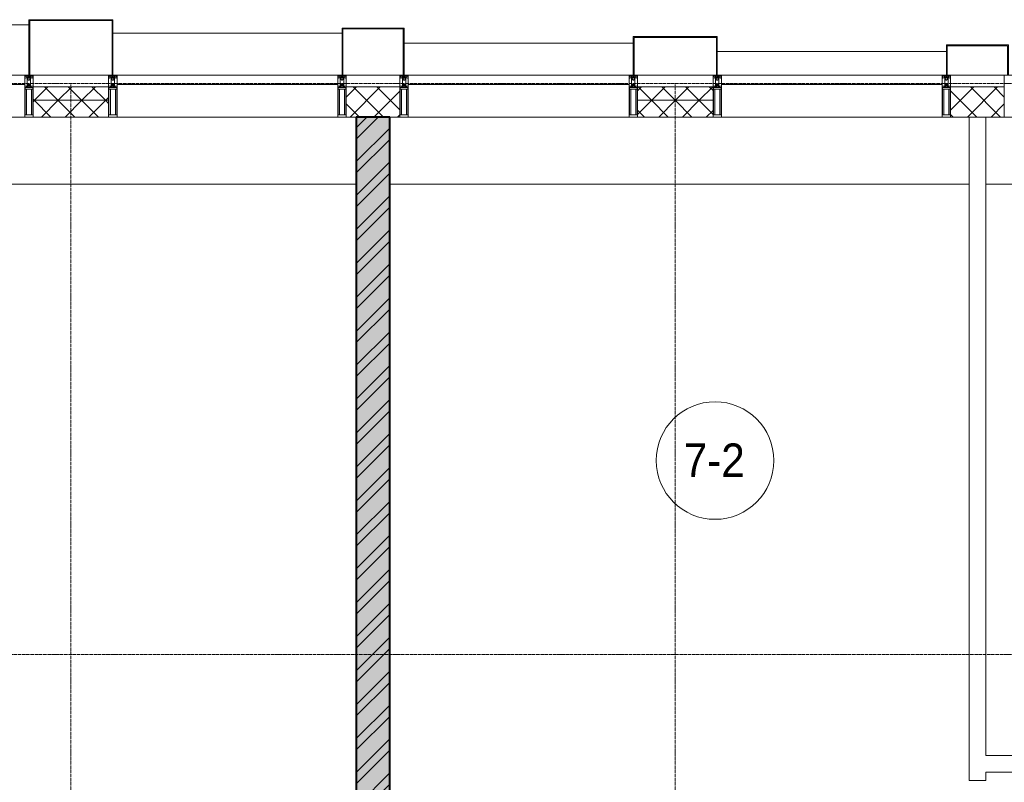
# Model space of a CAD drawing. Header units: millimetres. Extents: x 5617 to 109486, y 7718 to 230949.
# Tile 43 of 55: x 64825 to 70690, y 73440 to 77980. Entities that reach past the tile are written whole.
import ezdxf

# ---------------------------------------------------------------- set-up
doc = ezdxf.new("R2010")
doc.units = ezdxf.units.MM
doc.linetypes.add('ADSK_Линия сетки', pattern=[25, 20, -2.5, 0, -2.5])
doc.linetypes.add('Линия сетки', pattern=[25, 20, -2.5, 0, -2.5])
for name, color, linetype, lineweight in [('Импосты витража', 7, 'Continuous', 18), ('Колонны', 7, 'Continuous', 18), ('Марки помещений', 7, 'Continuous', 20), ('Оси', 7, 'Continuous', 9), ('Панели витража', 7, 'Continuous', 18), ('Перекрытия', 7, 'Continuous', 18), ('Стены', 7, 'Continuous', 18), ('Стены разрез', 7, 'Continuous', 40), ('Стены штриховка', 7, 'Continuous', 40), ('Элементы узлов', 7, 'Continuous', 18)]:
    doc.layers.add(name, color=color, linetype=linetype, lineweight=lineweight)
doc.styles.add('Arial_3', font='arial.ttf', dxfattribs={"width": 0.9, "height": 200})
pattern_1 = [(45, (0, 0), (-70.71068, 70.71068), []), (135, (0, 0), (-70.71068, -70.71068), [])]

# ---------------------------------------------------------------- blocks, each defined once
blk = doc.blocks.new('135_SLK_K3_AR_rvt-1-МКСС_K3_L23__76_050_')
at = {"layer": 'Стены разрез', "lineweight": 9, "true_color": 0xcccccc}
h = blk.add_hatch(dxfattribs=at)
h.set_pattern_fill('FP_1', color=254, style=0, pattern_type=2)
h.set_pattern_definition([(50, (0, 0), (218.62117, -19.1268), [22.86, -251.46]), (355, (0, 0), (-42.29187, 229.2684), [18.288, -201.168]), (100.451, (18.22, -1.6), (176.33107, 210.13963), [19.428, -213.708]), (46.184, (0, 60.96), (325.29495, -50.45164), [34.29, -377.19]), (96.636, (27.1, 56.76), (284.883, 296.91266), [29.142, -320.562]), (351.184, (0, 60.96), (284.8858, 296.9107), [27.432, -301.752]), (21, (30.48, 45.72), (181.93753, -122.71832), [22.86, -251.46]), (326, (30.48, 45.72), (74.16223, 221.0262), [18.288, -201.168]), (71.451, (45.64, 35.5), (256.10035, 98.30526), [19.428, -213.708]), (37.5, (0, 0), (3.70639, 101.465895), [3.353, -195.377, 3.353, -200.863, -201.93]), (37.5, (0, 0), (3.70639, 101.465895), [-402.946, 3.353, -198.577]), (7.5, (0, 0), (80.18358, 120.21653), [3.353, -113.081, 3.353, -190.805, -76.962]), (7.5, (0, 0), (80.18358, 120.21653), [-310.591, 3.353, -73.609]), (327.5, (-67.97, 0), (162.708646, -6.87497), [3.353, -72.847, 3.353, -234.391, -315.468]), (327.5, (-67.97, 0), (162.708646, -6.87497), [-313.944, 3.353, -312.115]), (317.5, (-98.45, 0), (177.75468, 30.51183), [3.353, -95.707, 3.353, -154.534, -224.028]), (317.5, (-98.45, 0), (177.75468, 30.51183), [-256.946, 3.353, -220.675])])
h.paths.add_polyline_path([(113403.9, 71020), (113450, 71020), (113450, 77400), (113250, 77400), (113250, 71020)])
h = blk.add_hatch(dxfattribs=at)
h.set_pattern_fill('FP_3', color=254, style=0, pattern_type=2)
h.set_pattern_definition([(45, (0, 0), (-101.02788, 101.02788), []), (45, (67.35, 0), (-101.02788, 101.02788), [])])
h.paths.add_polyline_path([(113403.9, 71020), (113450, 71020), (113450, 77400), (113250, 77400), (113250, 71020)])
at = {"layer": 'Перекрытия', "color": 254, "true_color": 0xcccccc}
for p, q in [((111350, 77000), (108150, 77000)), ((111750, 77000), (111350, 77000)), ((113250, 77000), (111750, 77000)), ((114950, 77000), (113450, 77000)), ((115350, 77000), (114950, 77000)), ((116900, 77000), (115350, 77000)), ((118550, 77000), (117000, 77000))]:
    blk.add_line(p, q, dxfattribs=at)
at = {"layer": 'Стены', "color": 254, "true_color": 0xcccccc}
for p, q in [((116900, 73500), (116900, 77400)), ((117000, 77400), (117000, 73600)), ((117000, 73600), (117700, 73600)), ((116900, 73450), (116900, 73500)), ((117700, 73500), (117000, 73500)), ((117000, 73500), (117000, 73450)), ((116900, 73450), (117000, 73450))]:
    blk.add_line(p, q, dxfattribs=at)
at = {"layer": 'Стены разрез', "color": 254, "true_color": 0xcccccc}
for p, q in [((113250, 77400), (113250, 71020)), ((113450, 77400), (113250, 77400)), ((113450, 71020), (113450, 77400))]:
    blk.add_line(p, q, dxfattribs=at)
blk = doc.blocks.new('System Panel - A_PAN_Glass-6438400-МКСС_K3_L23__76_050_')
at = {"layer": 'Панели витража', "color": 254, "lineweight": 5, "true_color": 0xcccccc}
for p, q in [((657.5, 55), (-657.5, 55)), ((-657.5, 55), (-657.5, 0)), ((657.5, 0), (657.5, 55)), ((-657.5, 0), (657.5, 0))]:
    blk.add_line(p, q, dxfattribs=at)
blk = doc.blocks.new('Rectangular Mullion - R_StandardFrame_50Wx250H-5562310-МКСС_K3_L23__76_050_')
at = {"layer": 'Импосты витража', "color": 254, "lineweight": 5, "true_color": 0xcccccc}
blk.add_line((95560, 77400), (96875, 77400), dxfattribs=at)
blk = doc.blocks.new('Rectangular Mullion - 50Wx250H-2623690-МКСС_K3_L23__76_050_')
at = {"layer": 'Элементы узлов', "color": 254, "lineweight": 5, "true_color": 0xcccccc}
for p, q in [((-25, 65.2), (-25, 250)), ((-25, 250), (0, 250)), ((-23, 237.3), (0, 237.3)), ((-23, 237.3), (-23, 73.6)), ((-14.9, 84), (-14.9, 237.3)), ((25, 250), (0, 250)), ((23, 237.3), (0, 237.3)), ((14.9, 84), (14.9, 237.3)), ((23, 237.3), (23, 73.6)), ((25, 65.2), (25, 250)), ((-14, 65.2), (-25, 65.2)), ((0, 84), (-23, 84)), ((-0.5, 73.6), (-23, 73.6)), ((-14, 71.3), (-14, 65.2)), ((-10, 71.3), (-14, 71.3)), ((-10, 53), (-10, 71.3)), ((-7, 65.2), (-5.9, 67.3)), ((-7, 65.2), (-7, 54.7)), ((-4.1, 67.3), (-5.9, 67.3)), ((-4.1, 67.3), (-2.9, 65.1)), ((-2.9, 65.1), (-2.9, 54.6)), ((0, 84), (23, 84)), ((0.5, 73.6), (23, 73.6)), ((4.1, 67.3), (2.9, 65.1)), ((2.9, 65.1), (2.9, 54.6)), ((4.1, 67.3), (5.9, 67.3)), ((7, 65.2), (5.9, 67.3)), ((7, 65.2), (7, 54.7)), ((10, 71.3), (14, 71.3)), ((10, 53), (10, 71.3)), ((14, 71.3), (14, 65.2)), ((14, 65.2), (25, 65.2)), ((-23.8, 14.6), (-25, 14.2)), ((-25, 0), (-25, 14.2)), ((-22.3, 17), (-23.8, 17)), ((-23.8, 17), (-23.8, 14.6)), ((-22.5, 10.6), (-23.8, 14.6)), ((-22.5, 10.6), (-23.7, 9.9)), ((-23.7, 1.3), (-23.7, 9.9)), ((-23.7, 1.3), (-11.8, 1.3)), ((-23.2, 10.2), (-22.5, 8)), ((-22.5, 8), (-22.5, 4.5)), ((-21.3, 4.5), (-22.5, 4.5)), ((-22.3, 17), (-22.3, 16)), ((-22.3, 16), (-21.3, 16)), ((-19, 17.6), (-21.3, 16)), ((-21.3, 4.5), (-21.3, 6.5)), ((-21.3, 6.5), (-14.2, 6.5)), ((-18.4, 16.6), (-19, 17.6)), ((-7.4, 16.6), (-18.4, 16.6)), ((-14.2, 6.5), (-14.2, 4.5)), ((-13.2, 4.5), (-14.2, 4.5)), ((-13.2, 4.5), (-12.2, 7.2)), ((-12.7, 7.6), (-11.3, 11.4)), ((-12.7, 7.6), (-11.8, 6.9)), ((-12.2, 9), (-12.2, 14.8)), ((-12.2, 14.8), (0, 14.8)), ((-11.8, 1.3), (-11.8, 6.9)), ((-10.5, 11.2), (-11.3, 11.4)), ((-10.5, 1.5), (-10.5, 11.2)), ((-4.8, 1.5), (-10.5, 1.5)), ((-8.7, 53), (-10, 53)), ((-10, 53), (-10, 17)), ((-10, 17), (-7.5, 17)), ((-8.7, 53), (-7, 54.7)), ((-8.5, 23), (-1.5, 30)), ((-8.5, 18.5), (-8.5, 23)), ((-7.5, 18.5), (-8.5, 18.5)), ((-7.5, 17), (-7.5, 18.5)), ((-7.4, 18), (-7.4, 16.6)), ((-2.6, 18), (-7.4, 18)), ((0, 8), (-4.8, 8)), ((-4.8, 1.5), (-4.8, 8)), ((-1.3, 53), (-2.9, 54.6)), ((-2.6, 18), (-2.6, 16.8)), ((-2.6, 16.8), (0, 16.8)), ((-1.5, 30), (0, 30)), ((0, 53), (-1.3, 53)), ((0, 53), (1.3, 53)), ((1.5, 30), (0, 30)), ((2.6, 16.8), (0, 16.8)), ((0, 14.8), (0, 16.8)), ((0, 14.8), (0, 16.8)), ((12.2, 14.8), (0, 14.8)), ((0, 0), (0, 8)), ((0, 8), (4.8, 8)), ((0, 0), (0, 8)), ((1.3, 53), (2.9, 54.6)), ((8.5, 23), (1.5, 30)), ((2.6, 18), (2.6, 16.8)), ((2.6, 18), (7.4, 18)), ((4.8, 1.5), (4.8, 8)), ((4.8, 1.5), (10.5, 1.5)), ((8.7, 53), (7, 54.7)), ((7.4, 18), (7.4, 16.6)), ((7.4, 16.6), (18.4, 16.6)), ((7.5, 18.5), (8.5, 18.5)), ((7.5, 17), (7.5, 18.5)), ((10, 17), (7.5, 17)), ((8.5, 18.5), (8.5, 23)), ((8.7, 53), (10, 53)), ((10, 53), (10, 17)), ((10.5, 11.2), (11.3, 11.4)), ((10.5, 1.5), (10.5, 11.2)), ((12.7, 7.6), (11.3, 11.4)), ((12.7, 7.6), (11.8, 6.9)), ((11.8, 1.3), (11.8, 6.9)), ((23.7, 1.3), (11.8, 1.3)), ((12.2, 9), (12.2, 14.8)), ((13.2, 4.5), (12.2, 7.2)), ((13.2, 4.5), (14.2, 4.5)), ((21.3, 6.5), (14.2, 6.5)), ((14.2, 6.5), (14.2, 4.5)), ((18.4, 16.6), (19, 17.6)), ((19, 17.6), (21.3, 16)), ((22.3, 16), (21.3, 16)), ((21.3, 4.5), (21.3, 6.5)), ((21.3, 4.5), (22.5, 4.5)), ((22.3, 17), (22.3, 16)), ((22.3, 17), (23.8, 17)), ((22.5, 10.6), (23.8, 14.6)), ((22.5, 10.6), (23.7, 9.9)), ((23.2, 10.2), (22.5, 8)), ((22.5, 8), (22.5, 4.5)), ((23.7, 1.3), (23.7, 9.9)), ((23.8, 17), (23.8, 14.6)), ((23.8, 14.6), (25, 14.2)), ((25, 0), (25, 14.2)), ((-25, 0), (0, 0)), ((25, 0), (0, 0))]:
    blk.add_line(p, q, dxfattribs=at)
for centre, start, end in [((-0.5, 73.1), 360, 90), ((0.5, 73.1), 90, 180)]:
    blk.add_arc(centre, 0.5, start, end, dxfattribs=at)
blk = doc.blocks.new('Rectangular Mullion - R_StandardFrame_50Wx250H-4667465-МКСС_K3_L23__76_050_')
at = {"layer": 'Импосты витража', "color": 254, "lineweight": 5, "true_color": 0xcccccc}
for p, q in [((-25, -250), (-25, 0)), ((-25, 0), (0, 0)), ((5, 0), (25, 0)), ((25, 0), (25, -250)), ((25, -250), (-25, -250))]:
    blk.add_line(p, q, dxfattribs=at)
blk = doc.blocks.new('Rectangular Mullion - R_StandardFrame_50Wx250H-4667491-МКСС_K3_L23__76_050_')
at = {"layer": 'Импосты витража', "color": 254, "lineweight": 5, "true_color": 0xcccccc}
for p, q in [((-25, -250), (-25, 0)), ((-25, 0), (-5, 0)), ((0, 0), (25, 0)), ((25, 0), (25, -250)), ((25, -250), (-25, -250))]:
    blk.add_line(p, q, dxfattribs=at)
blk = doc.blocks.new('System Panel - A_PAN_Glass П-1_1-6513572-МКСС_K3_L23__76_050_')
at = {"layer": 'Панели витража', "color": 254, "lineweight": 5, "true_color": 0xcccccc}
for p, q in [((657.5, 55), (-657.5, 55)), ((-657.5, 55), (-657.5, 0)), ((-657.5, 0), (657.5, 0)), ((657.5, 0), (657.5, 55))]:
    blk.add_line(p, q, dxfattribs=at)
blk = doc.blocks.new('Rectangular Mullion - R_StandardFrame_50Wx250H-V45-МКСС_K3_L23__76_050_')
at = {"layer": 'Импосты витража', "color": 254, "lineweight": 5, "true_color": 0xcccccc}
for p, q in [((-25, -250), (-25, 0)), ((-25, 0), (0, 0)), ((5, 0), (25, 0)), ((25, 0), (25, -250)), ((25, -250), (-25, -250))]:
    blk.add_line(p, q, dxfattribs=at)
blk = doc.blocks.new('A_SLK_PAN_Type1 - Прямой тип панели-5878726-МКСС_K3_L23__76_050_')
at = {"layer": 'Колонны', "color": 254, "lineweight": 5, "true_color": 0xcccccc}
for p, q in [((-250, 330), (250, 330)), ((-250, 0), (-250, 330)), ((-245, 325), (-245, 0)), ((245, 325), (-245, 325)), ((245, 0), (245, 325)), ((250, 330), (250, 0)), ((-245, 0), (-250, 0)), ((-225, 0), (225, 0)), ((250, 0), (245, 0))]:
    blk.add_line(p, q, dxfattribs=at)
blk = doc.blocks.new('A_SLK_PAN_Type1 - Прямой тип панели-5878727-МКСС_K3_L23__76_050_')
at = {"layer": 'Колонны', "color": 254, "lineweight": 5, "true_color": 0xcccccc}
for p, q in [((-185, 280), (185, 280)), ((-185, 0), (-185, 280)), ((-180, 275), (-180, 0)), ((180, 275), (-180, 275)), ((180, 0), (180, 275)), ((185, 280), (185, 0)), ((-180, 0), (-185, 0)), ((-160, 0), (160, 0)), ((185, 0), (180, 0))]:
    blk.add_line(p, q, dxfattribs=at)
blk = doc.blocks.new('A_SLK_PAN_Type1 - Прямой тип панели-5878728-МКСС_K3_L23__76_050_')
at = {"layer": 'Колонны', "color": 254, "lineweight": 5, "true_color": 0xcccccc}
for p, q in [((-250, 230), (250, 230)), ((-250, 0), (-250, 230)), ((-245, 225), (-245, 0)), ((245, 225), (-245, 225)), ((245, 0), (245, 225)), ((250, 230), (250, 0)), ((-245, 0), (-250, 0)), ((-225, 0), (225, 0)), ((250, 0), (245, 0))]:
    blk.add_line(p, q, dxfattribs=at)
blk = doc.blocks.new('A_SLK_PAN_Type1 - Прямой тип панели-5878729-МКСС_K3_L23__76_050_')
at = {"layer": 'Колонны', "color": 254, "lineweight": 5, "true_color": 0xcccccc}
for p, q in [((-185, 180), (185, 180)), ((-185, 0), (-185, 180)), ((185, 180), (185, 0)), ((-180, 175), (-180, 0)), ((180, 175), (-180, 175)), ((180, 0), (180, 175)), ((-180, 0), (-185, 0)), ((-160, 0), (160, 0)), ((185, 0), (180, 0))]:
    blk.add_line(p, q, dxfattribs=at)
blk = doc.blocks.new('A_OGR_PAN_Отлив - A_OGR_PAN_Отлив-5728460-МКСС_K3_L23__76_050_')
at = {"layer": 'Колонны', "color": 254, "lineweight": 5, "true_color": 0xcccccc}
blk.add_line((682.5, 300), (-682.5, 300), dxfattribs=at)
blk = doc.blocks.new('A_OGR_PAN_Отлив - A_OGR_PAN_Отлив-5727194-МКСС_K3_L23__76_050_')
at = {"layer": 'Колонны', "color": 254, "lineweight": 5, "true_color": 0xcccccc}
blk.add_line((682.5, 250), (-682.5, 250), dxfattribs=at)
blk = doc.blocks.new('A_OGR_PAN_Отлив - A_OGR_PAN_Отлив-5728338-МКСС_K3_L23__76_050_')
at = {"layer": 'Колонны', "color": 254, "lineweight": 5, "true_color": 0xcccccc}
blk.add_line((682.5, 190), (-682.5, 190), dxfattribs=at)
blk = doc.blocks.new('A_OGR_PAN_Отлив - A_OGR_PAN_Отлив-5717115-МКСС_K3_L23__76_050_')
at = {"layer": 'Колонны', "color": 254, "lineweight": 5, "true_color": 0xcccccc}
blk.add_line((682.5, 140), (-682.5, 140), dxfattribs=at)
blk = doc.blocks.new('135_SLK_K3_AR_FCD_rvt-1-МКСС_K3_L23__76_050_')
at = {"layer": 'Стены разрез', "lineweight": 5, "true_color": 0xcccccc}
h = blk.add_hatch(dxfattribs=at)
h.set_pattern_fill('FP_5', color=254, style=0, pattern_type=2)
h.set_pattern_definition(pattern_1)
h.paths.add_polyline_path([(111325, 77500), (111775, 77500), (111775, 77580), (111325, 77580)])
h = blk.add_hatch(dxfattribs=at)
h.set_pattern_fill('FP_5', color=254, style=0, pattern_type=2)
h.set_pattern_definition(pattern_1)
h.paths.add_polyline_path([(113190, 77400), (113510, 77400), (113510, 77580), (113190, 77580)])
h = blk.add_hatch(dxfattribs=at)
h.set_pattern_fill('FP_5', color=254, style=0, pattern_type=2)
h.set_pattern_definition(pattern_1)
h.paths.add_polyline_path([(114925, 77500), (115375, 77500), (115375, 77580), (114925, 77580)])
h = blk.add_hatch(dxfattribs=at)
h.set_pattern_fill('FP_5', color=254, style=0, pattern_type=2)
h.set_pattern_definition(pattern_1)
h.paths.add_polyline_path([(116790, 77400), (117110, 77400), (117110, 77580), (116790, 77580)])
h = blk.add_hatch(dxfattribs=at)
h.set_pattern_fill('FP_5', color=254, style=0, pattern_type=2)
h.set_pattern_definition(pattern_1)
h.paths.add_polyline_path([(111325, 77400), (111775, 77400), (111775, 77500), (111325, 77500)])
h = blk.add_hatch(dxfattribs=at)
h.set_pattern_fill('FP_5', color=254, style=0, pattern_type=2)
h.set_pattern_definition(pattern_1)
h.paths.add_polyline_path([(114925, 77400), (115375, 77400), (115375, 77500), (114925, 77500)])
at = {"layer": 'Стены разрез', "color": 254, "lineweight": 9, "true_color": 0xcccccc}
for p, q in [((111775, 77580), (111325, 77580)), ((111325, 77580), (111325, 77400)), ((111775, 77400), (111775, 77580)), ((113510, 77580), (113190, 77580)), ((113190, 77580), (113190, 77400)), ((113510, 77400), (113510, 77580)), ((115375, 77580), (114925, 77580)), ((114925, 77580), (114925, 77400)), ((115375, 77400), (115375, 77580)), ((117110, 77580), (116790, 77580)), ((116790, 77580), (116790, 77400)), ((117110, 77400), (117110, 77580)), ((111325, 77400), (111775, 77400)), ((113190, 77400), (113510, 77400)), ((114925, 77400), (115375, 77400)), ((116790, 77400), (117110, 77400))]:
    blk.add_line(p, q, dxfattribs=at)
at = {"layer": 'Стены штриховка', "color": 254, "lineweight": 9, "true_color": 0xcccccc}
for p, q in [((111325, 77500), (111775, 77500)), ((114925, 77500), (115375, 77500))]:
    blk.add_line(p, q, dxfattribs=at)
at = {"layer": 'Импосты витража', "color": 254, "lineweight": 5, "true_color": 0xcccccc, "rotation": 180}
for p in [(111300, 77650), (111800, 77650), (113165, 77650), (113535, 77650), (114900, 77650), (115400, 77650), (116765, 77650)]:
    blk.add_blockref('Rectangular Mullion - 50Wx250H-2623690-МКСС_K3_L23__76_050_', p, dxfattribs=at)
at = {"layer": 'Импосты витража', "color": 254, "lineweight": 5, "true_color": 0xcccccc, "extrusion": (0, 0, -1)}
for name, p in [('Rectangular Mullion - R_StandardFrame_50Wx250H-4667491-МКСС_K3_L23__76_050_', (-111300, 77650)), ('Rectangular Mullion - R_StandardFrame_50Wx250H-4667465-МКСС_K3_L23__76_050_', (-111800, 77650)), ('Rectangular Mullion - R_StandardFrame_50Wx250H-4667491-МКСС_K3_L23__76_050_', (-113165, 77650)), ('Rectangular Mullion - R_StandardFrame_50Wx250H-4667465-МКСС_K3_L23__76_050_', (-113535, 77650)), ('Rectangular Mullion - R_StandardFrame_50Wx250H-4667491-МКСС_K3_L23__76_050_', (-114900, 77650)), ('Rectangular Mullion - R_StandardFrame_50Wx250H-4667465-МКСС_K3_L23__76_050_', (-115400, 77650)), ('Rectangular Mullion - R_StandardFrame_50Wx250H-4667491-МКСС_K3_L23__76_050_', (-116765, 77650)), ('Rectangular Mullion - R_StandardFrame_50Wx250H-V45-МКСС_K3_L23__76_050_', (-117135, 77650))]:
    blk.add_blockref(name, p, dxfattribs=at)
at = {"layer": 'Импосты витража', "color": 254, "lineweight": 5, "true_color": 0xcccccc}
for p in [(14400, 0), (16265, 0), (18000, 0), (19865, 0)]:
    blk.add_blockref('Rectangular Mullion - R_StandardFrame_50Wx250H-5562310-МКСС_K3_L23__76_050_', p, dxfattribs=at)
at = {"layer": 'Колонны', "color": 254, "lineweight": 5, "true_color": 0xcccccc}
for name, p in [('A_OGR_PAN_Отлив - A_OGR_PAN_Отлив-5728460-МКСС_K3_L23__76_050_', (110617.5, 77650)), ('A_SLK_PAN_Type1 - Прямой тип панели-5878726-МКСС_K3_L23__76_050_', (111550, 77650)), ('A_OGR_PAN_Отлив - A_OGR_PAN_Отлив-5727194-МКСС_K3_L23__76_050_', (112482.5, 77650)), ('A_SLK_PAN_Type1 - Прямой тип панели-5878727-МКСС_K3_L23__76_050_', (113350, 77650)), ('A_OGR_PAN_Отлив - A_OGR_PAN_Отлив-5728338-МКСС_K3_L23__76_050_', (114217.5, 77650)), ('A_SLK_PAN_Type1 - Прямой тип панели-5878728-МКСС_K3_L23__76_050_', (115150, 77650)), ('A_SLK_PAN_Type1 - Прямой тип панели-5878729-МКСС_K3_L23__76_050_', (116950, 77650)), ('A_OGR_PAN_Отлив - A_OGR_PAN_Отлив-5717115-МКСС_K3_L23__76_050_', (116082.5, 77650))]:
    blk.add_blockref(name, p, dxfattribs=at)
at = {"layer": 'Панели витража', "color": 254, "lineweight": 5, "true_color": 0xcccccc, "rotation": 180}
for name, p in [('System Panel - A_PAN_Glass-6438400-МКСС_K3_L23__76_050_', (110617.5, 77650)), ('System Panel - A_PAN_Glass П-1_1-6513572-МКСС_K3_L23__76_050_', (112482.5, 77650)), ('System Panel - A_PAN_Glass П-1_1-6513572-МКСС_K3_L23__76_050_', (114217.5, 77650)), ('System Panel - A_PAN_Glass-6438400-МКСС_K3_L23__76_050_', (116082.5, 77650))]:
    blk.add_blockref(name, p, dxfattribs=at)
blk = doc.blocks.new('050_Марка_Помещение - Номер-620969-МКСС_K3_L23__76_050_')
at = {"layer": 'Марки помещений'}
blk.add_circle((0, 0), 3.5, dxfattribs=at)

msp = doc.modelspace()

# ---------------------------------------------------------------- linework, layer by layer
at = {"layer": 'Оси', "linetype": 'ADSK_Линия сетки'}
for p, q in [((75100.1, 77600), (25833.1, 77600)), ((75100.1, 74200), (25833.1, 74200))]:
    msp.add_line(p, q, dxfattribs=at)
at = {"layer": 'Оси', "linetype": 'Линия сетки'}
for p, q in [((65130.1, 56452.5), (65130.1, 77595)), ((68730.1, 56452.5), (68730.1, 77595))]:
    msp.add_line(p, q, dxfattribs=at)

# ---------------------------------------------------------------- block references
at = {"lineweight": 5}
for name in ['135_SLK_K3_AR_FCD_rvt-1-МКСС_K3_L23__76_050_', '135_SLK_K3_AR_rvt-1-МКСС_K3_L23__76_050_']:
    msp.add_blockref(name, (-46419.9, 0), dxfattribs=at)
at = {"layer": 'Марки помещений', "xscale": 99.99999999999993, "yscale": 99.99999999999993, "zscale": 99.99999999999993}
msp.add_blockref('050_Марка_Помещение - Номер-620969-МКСС_K3_L23__76_050_', (68967, 75355.6), dxfattribs=at)

# ---------------------------------------------------------------- texts
at = {"layer": 'Марки помещений', "lineweight": 9, "insert": (68780.5, 75457.3), "char_height": 200, "width": 447.342, "attachment_point": 1, "style": 'Arial_3'}
msp.add_mtext('7-2', dxfattribs=at)

doc.saveas('drawing.dxf')
